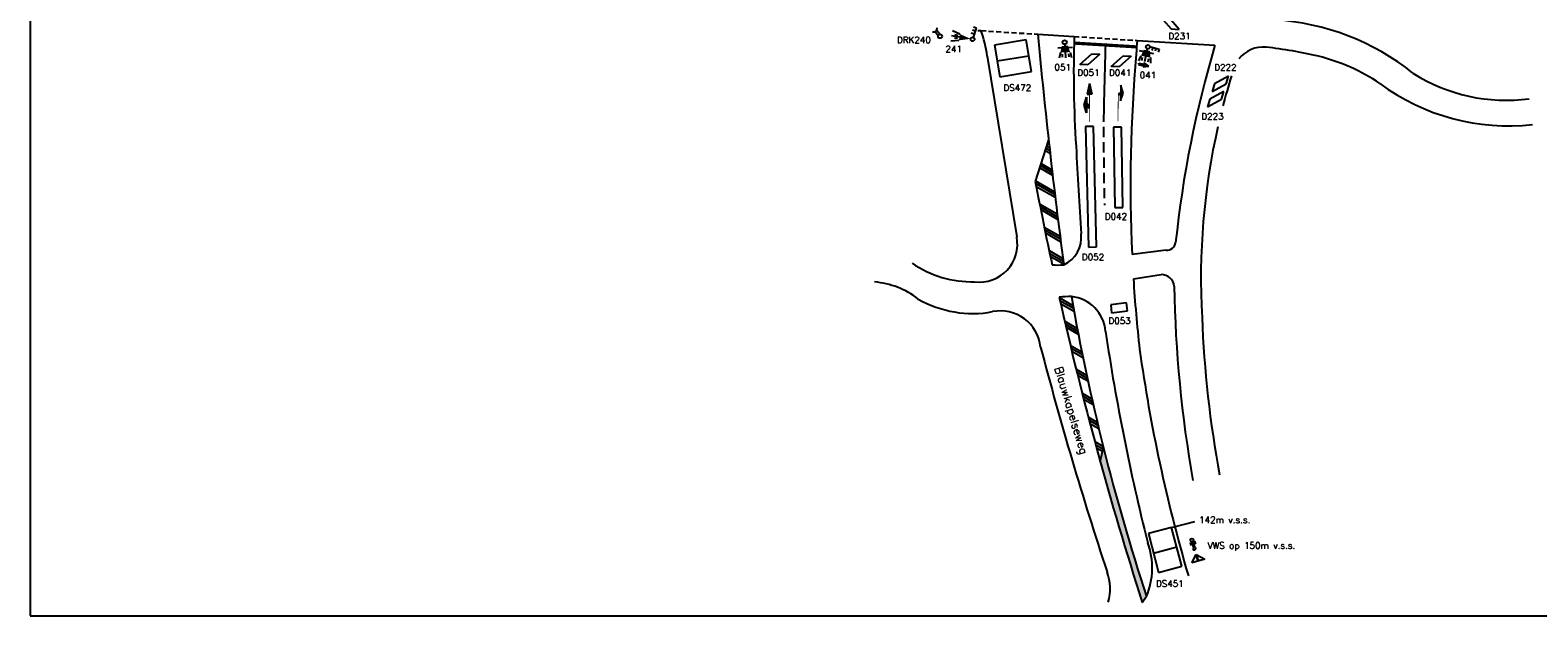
# Model space of a CAD drawing. Extents: x 6 to 580, y 68 to 468.
# Tile 1 of 4: x 6 to 382, y 68 to 214. Entities that reach past the tile are written whole.
import ezdxf
from ezdxf.enums import TextEntityAlignment as Align

# ---------------------------------------------------------------- set-up
doc = ezdxf.new("R2010")
doc.units = 0
doc.header["$LTSCALE"] = 0.2
doc.linetypes.add('DASHED', pattern=[19.05, 12.7, -6.35])
doc.linetypes.add('HIDDEN', pattern=[9.525, 6.35, -3.175])
doc.layers.get('0').update_dxf_attribs({"color": 1, "linetype": 'CONTINUOUS'})
for name, color, linetype in [('01', 2, 'CONTINUOUS'), ('02', 3, 'CONTINUOUS'), ('BEL1', 51, 'CONTINUOUS'), ('BEL3', 51, 'DASHED'), ('BEL4', 51, 'HIDDEN'), ('DETECTIELUSSEN', 2, 'CONTINUOUS'), ('SYMBOLEN', 3, 'CONTINUOUS')]:
    doc.layers.add(name, color=color, linetype=linetype)
doc.styles.add('SIMPLEX', font='simplex.shx')
doc.styles.get("Standard").update_dxf_attribs({"font": 'simplex.shx'})

# ---------------------------------------------------------------- blocks, each defined once
blk = doc.blocks.new('u9')
at = {"layer": 'SYMBOLEN'}
blk.add_circle((0, 0), 0.5, dxfattribs=at)
blk = doc.blocks.new('U19')
at = {"layer": 'SYMBOLEN'}
for p, q in [((0.39, 0.31), (1.75, 0.31)), ((0.4, -0.3), (1.73, -0.3))]:
    blk.add_line(p, q, dxfattribs=at)
blk.add_arc((2.49, -0.01), 0.815, 116.8133, 243.1867, dxfattribs=at)
blk = doc.blocks.new('u3')
at = {"layer": 'SYMBOLEN'}
for p, q in [((2.8, 0.8), (4.73, 1.32)), ((2.8, 0), (4.8, 0)), ((3.2, 0.4), (4, 0.4)), ((2.8, -0.8), (4.73, -1.32)), ((3.2, -0.4), (4, -0.4))]:
    blk.add_line(p, q, dxfattribs=at)
blk.add_solid([(0, 0), (2.8, 0.8), (2.8, -0.8)], dxfattribs=at)
blk = doc.blocks.new('u10')
at = {"layer": 'SYMBOLEN'}
for p, q in [((0, 0), (2.4, 0)), ((0.8, 0), (0.8, 0.8)), ((1.6, 0), (1.6, 0.8)), ((2.4, 0), (2.4, 0.8))]:
    blk.add_line(p, q, dxfattribs=at)
blk = doc.blocks.new('u18')
at = {"layer": 'SYMBOLEN'}
for p, q in [((0, 0), (3.35, 0)), ((0.87, 1.84), (0.87, -1.77)), ((2, 1.2), (3.36, 1.54)), ((2.4, 0.8), (3.2, 0.8)), ((2, -1.2), (3.36, -1.54)), ((2.4, -0.8), (3.2, -0.8))]:
    blk.add_line(p, q, dxfattribs=at)
blk.add_solid([(0.4, 0.8), (0.4, -0.8), (2, 1.2), (2, -1.2)], dxfattribs=at)
blk = doc.blocks.new('u27')
at = {"layer": 'SYMBOLEN'}
for p, q in [((0, 0.02), (0, 0.2)), ((0, 0.2), (1.27, 0.2)), ((0, 0.02), (0, -0.2)), ((2.63, 0), (1.27, 0.53)), ((1.27, 0.53), (1.27, 0.2)), ((1.27, 0.53), (1.27, 0.53)), ((1.27, 0.53), (1.27, 0.2)), ((1.27, -0.48), (2.63, 0)), ((0, -0.2), (1.27, -0.2)), ((1.27, -0.2), (1.27, -0.48)), ((1.27, -0.2), (1.27, -0.48))]:
    blk.add_line(p, q, dxfattribs=at)
for points in [[(0, 0.2), (0, -0.2), (1.27, 0.2), (1.27, -0.2)], [(1.27, -0.48), (2.63, 0), (1.27, 0.53)]]:
    blk.add_solid(points, dxfattribs=at)
blk = doc.blocks.new('u38')
at = {"layer": 'DETECTIELUSSEN'}
for p, q in [((0.71, 0.71), (-0.71, -0.71)), ((4.71, 0.71), (0.71, 0.71)), ((3.29, -0.71), (4.71, 0.71)), ((-0.71, -0.71), (3.29, -0.71))]:
    blk.add_line(p, q, dxfattribs=at)
blk = doc.blocks.new('u26')
at = {"layer": 'SYMBOLEN'}
for p, q in [((2.52, 0), (3.64, 1.12)), ((3.64, -1.12), (2.52, 0)), ((3.64, 1.12), (3.64, -1.12))]:
    blk.add_line(p, q, dxfattribs=at)
for centre, radius in [((0, 0), 0.28), ((2.81, 0), 0.0667), ((3.09, 0), 0.0667), ((3.38, 0), 0.0667)]:
    blk.add_circle(centre, radius, dxfattribs=at)
blk.add_arc((1.4, 0), 0.28, 270, 90, dxfattribs=at)
for points in [[(0.28, 0.56), (0.84, 0.56), (0.28, -0.56), (0.84, -0.56)], [(0.84, -0.28), (0.84, 0.28), (1.4, -0.28), (1.4, 0.28)]]:
    blk.add_solid(points, dxfattribs=at)
blk = doc.blocks.new('u65')
at = {"layer": 'DETECTIELUSSEN'}
for p, q in [((2, 1), (0, 1)), ((0, 1), (0, -1)), ((2, -1), (2, 1)), ((0, -1), (2, -1))]:
    blk.add_line(p, q, dxfattribs=at)
blk = doc.blocks.new('u44')
at = {"layer": '01'}
for p, q in [((5.08, -0.58), (7.03, -1.17)), ((8.96, -0.58), (5.08, -0.58)), ((7.36, -0.62), (6.67, -0.62)), ((7.03, -1.17), (8.96, -0.58))]:
    blk.add_line(p, q, dxfattribs=at)
at = {"layer": '01', "const_width": 0.192}
blk.add_lwpolyline([(6.97, 0), (0, 0)], dxfattribs=at)
at = {"layer": '01'}
for points in [[(6.22, 0.09), (7, 0.09), (6.62, -0.61), (7.4, -0.61)], [(5.08, -0.58), (8.96, -0.58), (7.03, -1.17)]]:
    blk.add_solid(points, dxfattribs=at)
blk = doc.blocks.new('u47')
at = {"layer": '01'}
for p, q in [((2.3, 0.78), (4.25, 1.37)), ((6.18, 0.77), (2.3, 0.78)), ((3.44, 0.1), (3.84, 0.81)), ((3.44, 0.1), (4.22, 0.1)), ((4.58, 0.82), (3.89, 0.82)), ((4.22, 0.1), (4.62, 0.81)), ((4.25, 1.37), (6.18, 0.77)), ((9.6, 0.01), (6.97, 0.6)), ((6.97, 0.6), (6.97, 0)), ((9.6, 0.01), (6.97, -0.6)), ((6.97, -0.6), (6.97, 0))]:
    blk.add_line(p, q, dxfattribs=at)
at = {"layer": '01', "const_width": 0.192}
blk.add_lwpolyline([(6.97, 0), (0, 0)], dxfattribs=at)
at = {"layer": '01'}
for points in [[(2.3, 0.78), (6.18, 0.77), (4.25, 1.37)], [(3.44, 0.1), (4.22, 0.1), (3.84, 0.81), (4.62, 0.81)], [(6.97, -0.6), (6.97, 0.6), (9.6, 0.01)]]:
    blk.add_solid(points, dxfattribs=at)
blk = doc.blocks.new('SN')
at = {"layer": '02', "color": 82}
blk.add_attdef('STRAATNAAM', (0, 0), '', height=2, dxfattribs=at)
blk = doc.blocks.new('u8')
at = {"layer": 'SYMBOLEN'}
for p, q in [((0, 0), (2.4, 0)), ((0.8, 0), (0.8, -0.8)), ((1.6, 0), (1.6, -0.8)), ((2.4, 0), (2.4, -0.8))]:
    blk.add_line(p, q, dxfattribs=at)
blk = doc.blocks.new('u39')
at = {"layer": 'DETECTIELUSSEN'}
for p, q in [((0.71, -0.71), (-0.71, 0.71)), ((-0.71, 0.71), (3.29, 0.71)), ((3.29, 0.71), (4.71, -0.71)), ((4.71, -0.71), (0.71, -0.71))]:
    blk.add_line(p, q, dxfattribs=at)

msp = doc.modelspace()

# ---------------------------------------------------------------- hatches: boundary and pattern name
at = {"layer": 'BEL1'}
h = msp.add_hatch(dxfattribs=at)
h.set_pattern_fill('PLAST', color=256, scale=0.7, angle=330, style=0)
h.paths.add_polyline_path([(260.15, 186.5), (256.84, 176.17, 0.006057), (261.03, 155.39, 0.043776), (263.93, 155.42, -0.005245)])
h.paths.add_polyline_path([(265.83, 147.49, 0.004355), (262.79, 147.37, 0.012073), (273.02, 106.37), (273.82, 109.88, -0.018009)])
msp.add_hatch(color=256, dxfattribs=at).paths.add_polyline_path([(283.48, 71.29), (284.54, 72.79, -0.018084), (273.82, 109.88), (273.02, 106.37, 0.010461)])

# ---------------------------------------------------------------- linework, layer by layer
for p, q in [((6.38, 467.93), (6.38, 67.93)), ((244.88, 207.4), (252.22, 162.33)), ((6.38, 67.93), (580.38, 67.93))]:
    msp.add_line(p, q)
for centre, radius, start, end in [((213.24, 202.85), 31.97, 8.1821, 19.9381), ((1743.31, 351.18), 1492.27, 185.31833, 187.53774), ((550.62, 203.42), 284.22, 178.2126, 183.7416), ((310.2, 207.83), 28.19, 172.926, 179.8436), ((661.1, 174.89), 380.53, 175.022, 182.5442), ((1889.08, 266.07), 1624.11, 182.86537, 183.63592), ((242.92, 160.55), 9.46, 262.7393, 10.858), ((260.91, 162.17), 7.39, 294.1368, 7.0386), ((241.19, 177.91), 26.75, 235.8172, 271.145), ((215.08, 130.6), 20.58, 52.202, 85.3544), ((638.41, 174.61), 357.85, 183.6379, 186.4549), ((241.22, 170.5), 27.24, 240.2228, 280.5692), ((791.79, 239.52), 533.94, 189.9249, 198.1959), ((264.78, 137.93), 9.62, 5.1415, 83.7175), ((248.14, 133.83), 10.08, 5.8627, 101.0098), ((807.68, 217.76), 539.14, 188.4225, 194.1292), ((1178.45, 376.72), 951.54, 194.72462, 198.24128), ((674.71, 189.15), 395.69, 187.9552, 196.3255), ((268, 79.86), 17.99, 336.8495, 20.4849), ((262.82, 74.61), 12.65, 344.9742, 19.6458)]:
    msp.add_arc(centre, radius, start, end)
at = {"layer": '01'}
for p, q in [((242.51, 213.8), (243.29, 213.75)), ((257.46, 212.86), (266.54, 212.29)), ((282.22, 211.3), (301.61, 210.09)), ((289.46, 159.06), (280.95, 158)), ((281.28, 151.91), (288.21, 152.99))]:
    msp.add_line(p, q, dxfattribs=at)
for centre, radius, start, end in [((312.61, 155), 61.57, 51.4928, 86.389), ((560.16, 132.99), 269.8, 163.3963, 174.0592), ((313.68, 201.88), 7.77, 85.086, 141.6251), ((301.34, 95.79), 114.57, 76.8545, 83.4791), ((315.68, 160.14), 48.65, 56.2309, 76.0695), ((374.26, 239.79), 43.41, 237.5188, 277.5063), ((469.49, 151.97), 171.38, 162.8704, 165.4647), ((374.69, 243.68), 53.66, 233.4354, 276.4913), ((469.49, 151.97), 171.38, 167.2471, 183.2355), ((289.61, 161.28), 2.23, 265.9779, 350.66), ((288.14, 149.64), 3.35, 7.2293, 88.7797), ((596.8, 154.96), 305.38, 180.9197, 190.0494), ((578.13, 153.38), 279.96, 182.2682, 190.3508)]:
    msp.add_arc(centre, radius, start, end, dxfattribs=at)
at = {"layer": '02'}
msp.add_line((290.81, 89.94), (296.62, 91.46), dxfattribs=at)
at = {"layer": 'BEL1'}
for p, q in [((260.15, 186.5), (256.84, 176.17)), ((273.02, 106.37), (273.82, 109.88)), ((283.48, 71.29), (284.54, 72.79))]:
    msp.add_line(p, q, dxfattribs=at)
at = {"layer": 'BEL1', "const_width": 0.8}
msp.add_lwpolyline([(266.49, 210.64), (282.07, 209.69)], dxfattribs=at)
at = {"layer": 'BEL1'}
for centre, radius, start, end in [((2909.43, 134.25), 2636.22, 178.3499, 178.71114), ((1116.7, 338.79), 875.1, 190.70961, 192.09781), ((262.28, 171.94), 16.6, 265.6958, 275.7222), ((271.27, -27.45), 175.02, 91.779, 92.7771), ((1116.7, 338.79), 875.1, 192.63519, 197.79931)]:
    msp.add_arc(centre, radius, start, end, dxfattribs=at)
at = {"layer": 'BEL3'}
msp.add_arc((1018.43, 187.62), 744.57, 179.54343, 181.33586, dxfattribs=at)
at = {"layer": 'BEL4'}
for p, q in [((243.29, 213.75), (257.46, 212.86)), ((266.54, 212.29), (282.22, 211.3))]:
    msp.add_line(p, q, dxfattribs=at)
at = {"layer": 'DETECTIELUSSEN'}
for p, q in [((247.36, 206.2), (255.25, 207.5)), ((286.28, 83.58), (292.08, 85.1))]:
    msp.add_line(p, q, dxfattribs=at)

# ---------------------------------------------------------------- block references
for name, p, rotation in [('U19', (233.1, 212.33), 128.4274530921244), ('u9', (233.1, 212.33), 128.4274530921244), ('u8', (285.38, 209.83), 343.0284735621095)]:
    msp.add_blockref(name, p, dxfattribs=dict(rotation=rotation))
at = {"rotation": 286.7045589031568}
msp.add_blockref('SN', (261.62, 129.62), dxfattribs=at).add_auto_attribs({'STRAATNAAM': 'Blauwkapelseweg'})
at = {"layer": '02'}
for name, p, rotation in [('u38', (289.08, 217.11), 311.4192548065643), ('u10', (241.41, 212.07), 71.72469970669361), ('u3', (240.7, 211.7), 171.5394224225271), ('u47', (270.38, 190.97), 90.31841354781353), ('u44', (277.43, 191.18), 89.13818486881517), ('u38', (304.71, 201.44), 208.0493768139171), ('u38', (303.55, 197.62), 208.0493768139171)]:
    msp.add_blockref(name, p, dxfattribs=dict(at, rotation=rotation))
msp.add_blockref('u9', (241.2, 211.61), dxfattribs=at)
for p, xscale, zscale, rotation in [((270.31, 189.84), 15, 15, 271.4323539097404), ((277.36, 189.67), 10, 10, 270.8131284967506)]:
    msp.add_blockref('u65', p, dxfattribs=dict(at, xscale=xscale, zscale=zscale, rotation=rotation))
at = {"layer": '02', "yscale": 2, "rotation": 276.1508922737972}
msp.add_blockref('u65', (277.61, 145.67), dxfattribs=at)
at = {"layer": '02', "xscale": 1.5, "yscale": 1.5, "zscale": 1.5, "rotation": 286.7045596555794}
msp.add_blockref('u26', (295.87, 86.81), dxfattribs=at)
at = {"layer": 'DETECTIELUSSEN', "zscale": 5}
for p, xscale, yscale, rotation in [((250.65, 210.8), 4, 4, 279.3799637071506), ((287.91, 89.18), 5, 3, 284.6981305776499)]:
    msp.add_blockref('u65', p, dxfattribs=dict(at, xscale=xscale, yscale=yscale, rotation=rotation))
at = {"layer": 'DETECTIELUSSEN', "rotation": 221.8516974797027}
for p in [(271.9, 207.92), (279.7, 207.42)]:
    msp.add_blockref('u39', p, dxfattribs=at)
at = {"layer": 'SYMBOLEN'}
for name, p, rotation in [('u18', (264.19, 210.34), 272.9810710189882), ('u18', (284.74, 209.22), 258.5814246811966), ('u27', (282.6, 205.47), 346.4415666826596)]:
    msp.add_blockref(name, p, dxfattribs=dict(at, rotation=rotation))
for p in [(264.16, 210.84), (284.9, 209.7)]:
    msp.add_blockref('u9', p, dxfattribs=at)

# ---------------------------------------------------------------- texts
at = {"layer": '02', "style": 'SIMPLEX'}
for s, p in [('DRK240', (230.81, 210.63)), ('241', (238.55, 208.38))]:
    msp.add_text(s, height=1.6, dxfattribs=at).set_placement(p, align=Align.RIGHT)
for s, p in [('D231', (289.99, 211.58)), ('051', (261.62, 203.81)), ('D051', (267.3, 202.49)), ('D041', (275.19, 202.47)), ('041', (282.84, 201.87)), ('D222', (301.43, 203.77)), ('DS472', (248.9, 198.72)), ('D223', (298.2, 191.56)), ('D042', (274.16, 166.63)), ('D052', (268.45, 156.53)), ('D053', (275.07, 140.65)), (' 142m v.s.s.', (296.57, 91.04)), ('VWS op 150m v.s.s.', (299.8, 84.65)), ('DS451', (286.91, 75.17))]:
    msp.add_text(s, height=1.6, dxfattribs=at).set_placement(p)

doc.saveas('drawing.dxf')
